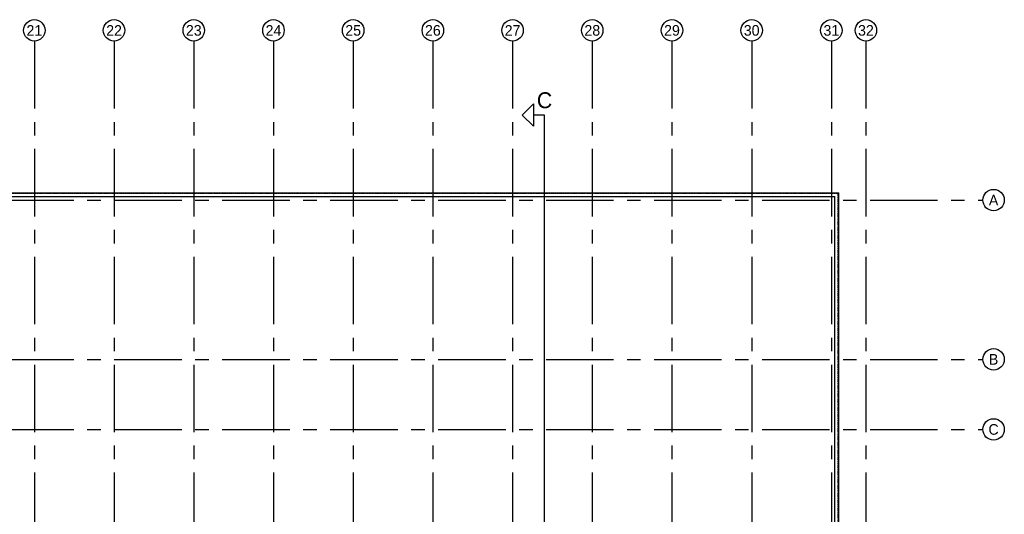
# Model space of a CAD drawing. Header units: millimetres. Extents: x -3528 to 122524, y -34406 to 25397.
# Tile 16 of 16: x 74310 to 120637, y 2102 to 25397. Entities that reach past the tile are written whole.
import ezdxf
from ezdxf.enums import TextEntityAlignment as Align

# ---------------------------------------------------------------- set-up
doc = ezdxf.new("R2010")
doc.units = ezdxf.units.MM
doc.header["$LTSCALE"] = 100
doc.header["$MEASUREMENT"] = 0
doc.linetypes.add('CENTER', pattern=[50.8, 31.75, -6.35, 6.35, -6.35])
doc.linetypes.add('HIDDENX2', pattern=[0.75, 0.5, -0.25])
for name, color, linetype in [('AL27----_DAKEN', 8, 'CONTINUOUS'), ('BL$7----_DOORSNEDE', 8, 'CONTINUOUS'), ('BL$7----_STRAMIEN', 8, 'CONTINUOUS')]:
    doc.layers.add(name, color=color, linetype=linetype)
doc.styles.add('02_100', font='B-GBP.shx', dxfattribs={"height": 250})
doc.styles.add('03_200', font='B-GBP.shx', dxfattribs={"height": 700})

msp = doc.modelspace()

# ---------------------------------------------------------------- linework, layer by layer
at = {"layer": 'AL27----_DAKEN'}
for p, q in [((-350, 17250), (112850, 17250)), ((112850, -350), (112850, 17250)), ((-170, 17070), (112670, 17070)), ((112670, -170), (112670, 17070))]:
    msp.add_line(p, q, dxfattribs=at)
at = {"layer": 'AL27----_DAKEN', "linetype": 'HIDDENX2'}
for p in [(-320, 17220), (112820, -320)]:
    msp.add_line(p, (112820, 17220), dxfattribs=at)
at = {"layer": 'BL$7----_DOORSNEDE'}
msp.add_line((98478, 21434), (98478, 20375), dxfattribs=at)
for points in [[(98478, 20375), (97949, 20904), (98478, 21434)], [(98478, -26826), (99007, -26826), (99007, -26826), (99007, 20904), (98478, 20904)]]:
    msp.add_lwpolyline(points, dxfattribs=at)
at = {"layer": 'BL$7----_STRAMIEN', "linetype": 'CENTER'}
for p, q in [((75000, 24388), (75000, -2778)), ((78750, 24388), (78750, -2778)), ((82500, 24388), (82500, -2778)), ((86250, 24388), (86250, -2778)), ((90000, 24388), (90000, -2778)), ((93750, 24388), (93750, -24827)), ((97500, 24388), (97500, -24827)), ((101250, 24388), (101250, -24827)), ((105000, 24388), (105000, -24827)), ((108750, 24388), (108750, -24827)), ((112500, 24388), (112500, -24827)), ((114125, 24388), (114125, -24827)), ((-2519, 16900), (119628, 16900)), ((-2519, 9400), (119628, 9400)), ((-2519, 6100), (119628, 6100))]:
    msp.add_line(p, q, dxfattribs=at)
at = {"layer": 'BL$7----_STRAMIEN', "linetype": 'Continuous'}
for centre in [(75000, 24893), (78750, 24893), (82500, 24893), (86250, 24893), (90000, 24893), (93750, 24893), (97500, 24893), (101250, 24893), (105000, 24893), (108750, 24893), (112500, 24893), (114125, 24893), (120132, 16900), (120132, 9400), (120132, 6100)]:
    msp.add_circle(centre, 505, dxfattribs=at)

# ---------------------------------------------------------------- texts
at = {"layer": 'BL$7----_DOORSNEDE', "style": '02_100'}
msp.add_text('C', height=750, dxfattribs=at).set_placement((98642, 21228))
at = {"layer": 'BL$7----_STRAMIEN', "style": '03_200'}
for s, p in [('21', (75000, 24893)), ('22', (78750, 24893)), ('23', (82500, 24893)), ('24', (86250, 24893)), ('25', (90000, 24893)), ('26', (93750, 24893)), ('27', (97500, 24893)), ('28', (101250, 24893)), ('29', (105000, 24893)), ('30', (108750, 24893)), ('31', (112500, 24893)), ('32', (114125, 24893)), ('A', (120132, 16900)), ('B', (120132, 9400)), ('C', (120132, 6100))]:
    msp.add_text(s, height=500, dxfattribs=at).set_placement(p, align=Align.MIDDLE)

doc.saveas('drawing.dxf')
